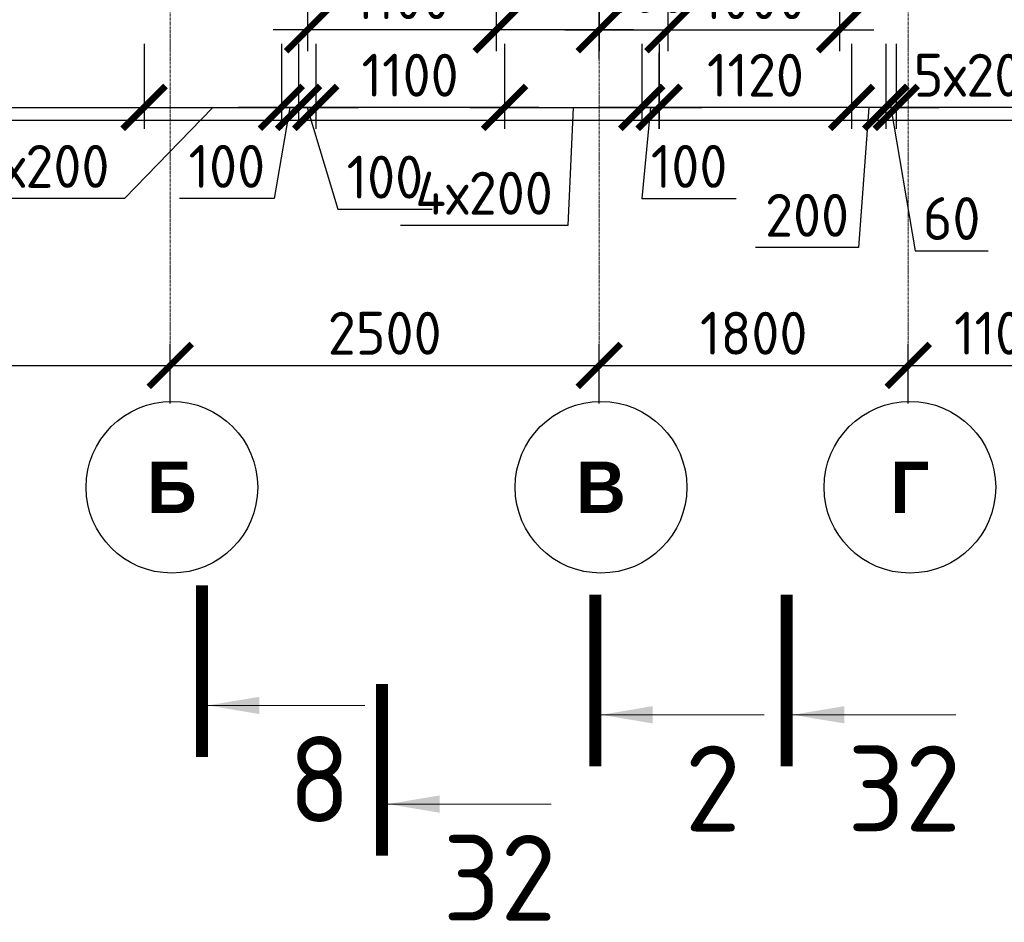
# Model space of a CAD drawing. Header units: millimetres. Extents: x 376598 to 1249954, y -318491 to -22134.
# Tile 138 of 256: x 586600 to 592337, y -124567 to -119308. Entities that reach past the tile are written whole.
import ezdxf

# ---------------------------------------------------------------- set-up
doc = ezdxf.new("R2010")
doc.units = ezdxf.units.MM
doc.linetypes.add('______5', pattern=[1100, 800, -100, 100, -100])
doc.linetypes.add('осевая', pattern=[50.8, 31.75, -6.35, 6.35, -6.35])
for name, color, linetype, lineweight in [('Оси', 40, '______5', 18), ('РАЗМЕРЫ', 1, 'Continuous', 9), ('Узлы', 7, 'Continuous', 0)]:
    doc.layers.add(name, color=color, linetype=linetype, lineweight=lineweight)
doc.layers.add('Размеры _поперечного армирования', color=7, linetype='Continuous')
doc.styles.add('Century Gothic', font='GOTHIC.TTF')
doc.styles.add('GOST-2.304_Type-B', font='GOST_Common.ttf')
doc.dimstyles.new('СПДС', dxfattribs={"dimscale": 100, "dimtxt": 2.5, "dimasz": 2.5, "dimexe": 1.25, "dimexo": 0, "dimtad": 1, "dimdec": 0, "dimtxsty": 'GOST-2.304_Type-B', "dimblk": 'ARCHTICK', "dimcen": 2.5, "dimdle": 2, "dimadec": 0, "dimazin": 2, "dimtfac": 0.75, "dimtdec": 0, "dimtmove": 1, "dimatfit": 3, "dimfxl": 1, "dimtolj": 1, "dimarcsym": 1})

# ---------------------------------------------------------------- blocks, each defined once
blk = doc.blocks.new('NSY101')
at = {"color": 0, "linetype": 'ByBlock', "lineweight": -2}
blk.add_circle((0, 0), 50, dxfattribs=at)
blk = doc.blocks.new('_ArchTick')
at = {"color": 0, "linetype": 'ByBlock', "const_width": 0.15}
blk.add_lwpolyline([(-0.5, -0.5), (0.5, 0.5)], dxfattribs=at)
blk = doc.blocks.new('*D90')
at = {"layer": 'DEFPOINTS', "color": 0, "lineweight": 0, "transparency": 16777216}
for p in [(587476.9, -121322.5), (587476.9, -121322.5), (582576.9, -121505.8)]:
    blk.add_point(p, dxfattribs=at)
at = {"layer": 'РАЗМЕРЫ', "color": 0, "lineweight": -2, "transparency": 16777216}
for p, q in [((582576.9, -121505.8), (582576.9, -121197.5)), ((587476.9, -121322.5), (587476.9, -121197.5)), ((582376.9, -121322.5), (587676.9, -121322.5))]:
    blk.add_line(p, q, dxfattribs=at)
at = {"layer": 'РАЗМЕРЫ', "color": 0, "lineweight": -2, "transparency": 16777216, "xscale": 250, "yscale": 250, "zscale": 250, "rotation": 180}
blk.add_blockref('_ArchTick', (582576.9, -121322.5), dxfattribs=at)
at = {"layer": 'РАЗМЕРЫ', "color": 0, "lineweight": -2, "transparency": 16777216, "xscale": 250, "yscale": 250, "zscale": 250}
blk.add_blockref('_ArchTick', (587476.9, -121322.5), dxfattribs=at)
at = {"layer": 'РАЗМЕРЫ', "color": 0, "lineweight": 0, "transparency": 16777216, "insert": (585026.9, -121135), "char_height": 250, "attachment_point": 5, "style": 'GOST-2.304_Type-B'}
blk.add_mtext('\\A1;4900', dxfattribs=at)
blk = doc.blocks.new('*D91')
at = {"layer": 'DEFPOINTS', "color": 0, "lineweight": 0, "transparency": 16777216}
for p in [(589976.9, -121322.5), (587476.9, -121543.5), (589976.9, -121543.5)]:
    blk.add_point(p, dxfattribs=at)
at = {"layer": 'РАЗМЕРЫ', "color": 0, "lineweight": -2, "transparency": 16777216}
for p, q in [((587476.9, -121543.5), (587476.9, -121197.5)), ((589976.9, -121543.5), (589976.9, -121197.5)), ((587276.9, -121322.5), (590176.9, -121322.5))]:
    blk.add_line(p, q, dxfattribs=at)
at = {"layer": 'РАЗМЕРЫ', "color": 0, "lineweight": -2, "transparency": 16777216, "xscale": 250, "yscale": 250, "zscale": 250, "rotation": 180}
blk.add_blockref('_ArchTick', (587476.9, -121322.5), dxfattribs=at)
at = {"layer": 'РАЗМЕРЫ', "color": 0, "lineweight": -2, "transparency": 16777216, "xscale": 250, "yscale": 250, "zscale": 250}
blk.add_blockref('_ArchTick', (589976.9, -121322.5), dxfattribs=at)
at = {"layer": 'РАЗМЕРЫ', "color": 0, "lineweight": 0, "transparency": 16777216, "insert": (588726.9, -121135), "char_height": 250, "attachment_point": 5, "style": 'GOST-2.304_Type-B'}
blk.add_mtext('\\A1;2500', dxfattribs=at)
blk = doc.blocks.new('*D92')
at = {"layer": 'DEFPOINTS', "color": 0, "lineweight": 0, "transparency": 16777216}
for p in [(591776.9, -121322.5), (589976.9, -121543.5), (591776.9, -121543.5)]:
    blk.add_point(p, dxfattribs=at)
at = {"layer": 'РАЗМЕРЫ', "color": 0, "lineweight": -2, "transparency": 16777216}
for p, q in [((589976.9, -121543.5), (589976.9, -121197.5)), ((591776.9, -121543.5), (591776.9, -121197.5)), ((589776.9, -121322.5), (591976.9, -121322.5))]:
    blk.add_line(p, q, dxfattribs=at)
at = {"layer": 'РАЗМЕРЫ', "color": 0, "lineweight": -2, "transparency": 16777216, "xscale": 250, "yscale": 250, "zscale": 250, "rotation": 180}
blk.add_blockref('_ArchTick', (589976.9, -121322.5), dxfattribs=at)
at = {"layer": 'РАЗМЕРЫ', "color": 0, "lineweight": -2, "transparency": 16777216, "xscale": 250, "yscale": 250, "zscale": 250}
blk.add_blockref('_ArchTick', (591776.9, -121322.5), dxfattribs=at)
at = {"layer": 'РАЗМЕРЫ', "color": 0, "lineweight": 0, "transparency": 16777216, "insert": (590876.9, -121135), "char_height": 250, "attachment_point": 5, "style": 'GOST-2.304_Type-B'}
blk.add_mtext('\\A1;1800', dxfattribs=at)
blk = doc.blocks.new('*D93')
at = {"layer": 'DEFPOINTS', "color": 0, "lineweight": 0, "transparency": 16777216}
for p in [(592876.9, -121322.5), (591776.9, -121543.5), (592876.9, -121543.5)]:
    blk.add_point(p, dxfattribs=at)
at = {"layer": 'РАЗМЕРЫ', "color": 0, "lineweight": -2, "transparency": 16777216}
for p, q in [((591776.9, -121543.5), (591776.9, -121197.5)), ((592876.9, -121543.5), (592876.9, -121197.5)), ((591576.9, -121322.5), (593076.9, -121322.5))]:
    blk.add_line(p, q, dxfattribs=at)
at = {"layer": 'РАЗМЕРЫ', "color": 0, "lineweight": -2, "transparency": 16777216, "xscale": 250, "yscale": 250, "zscale": 250, "rotation": 180}
blk.add_blockref('_ArchTick', (591776.9, -121322.5), dxfattribs=at)
at = {"layer": 'РАЗМЕРЫ', "color": 0, "lineweight": -2, "transparency": 16777216, "xscale": 250, "yscale": 250, "zscale": 250}
blk.add_blockref('_ArchTick', (592876.9, -121322.5), dxfattribs=at)
at = {"layer": 'РАЗМЕРЫ', "color": 0, "lineweight": 0, "transparency": 16777216, "insert": (592326.9, -121135), "char_height": 250, "attachment_point": 5, "style": 'GOST-2.304_Type-B'}
blk.add_mtext('\\A1;1100', dxfattribs=at)
blk = doc.blocks.new('*D678')
at = {"layer": 'DEFPOINTS', "color": 0, "lineweight": 0, "transparency": 16777216}
for p in [(591646.7, -119449.5, -720), (591707, -119449.5, -720), (591646.7, -119819.1)]:
    blk.add_point(p, dxfattribs=at)
at = {"layer": 'РАЗМЕРЫ', "color": 0, "lineweight": -2, "transparency": 16777216}
for p, q in [((591646.7, -119449.5), (591646.7, -119944.1)), ((591707, -119449.5), (591707, -119944.1)), ((591646.7, -119819.1), (591396.7, -119819.1)), ((591707, -119819.1), (591646.7, -119819.1)), ((591707, -119819.1), (591646.7, -119819.1)), ((591676.8, -119819.1), (591817.6, -120654.3)), ((591707, -119819.1), (591957, -119819.1)), ((591817.6, -120654.3), (592242.6, -120654.3))]:
    blk.add_line(p, q, dxfattribs=at)
at = {"layer": 'РАЗМЕРЫ', "color": 0, "lineweight": -2, "transparency": 16777216, "xscale": 250, "yscale": 250, "zscale": 250}
blk.add_blockref('_ArchTick', (591646.7, -119819.1), dxfattribs=at)
at = {"layer": 'РАЗМЕРЫ', "color": 0, "lineweight": -2, "transparency": 16777216, "xscale": 250, "yscale": 250, "zscale": 250, "rotation": 180}
blk.add_blockref('_ArchTick', (591707, -119819.1), dxfattribs=at)
at = {"layer": 'РАЗМЕРЫ', "color": 0, "lineweight": 0, "transparency": 16777216, "insert": (592030.1, -120466.8), "char_height": 250, "attachment_point": 5, "style": 'GOST-2.304_Type-B'}
blk.add_mtext('\\A1;60', dxfattribs=at)
blk = doc.blocks.new('*D679')
at = {"layer": 'DEFPOINTS', "color": 0, "lineweight": 0, "transparency": 16777216}
for p in [(591447, -119449.5, -720), (591646.7, -119449.5, -720), (591447, -119819.1)]:
    blk.add_point(p, dxfattribs=at)
at = {"layer": 'РАЗМЕРЫ', "color": 0, "lineweight": -2, "transparency": 16777216}
for p, q in [((591447, -119449.5), (591447, -119944.1)), ((591646.7, -119449.5), (591646.7, -119944.1)), ((591846.7, -119819.1), (591247, -119819.1)), ((591546.8, -119819.1), (591487.9, -120635.6)), ((591487.9, -120635.6), (590887.9, -120635.6))]:
    blk.add_line(p, q, dxfattribs=at)
at = {"layer": 'РАЗМЕРЫ', "color": 0, "lineweight": -2, "transparency": 16777216, "xscale": 250, "yscale": 250, "zscale": 250, "rotation": 180}
blk.add_blockref('_ArchTick', (591447, -119819.1), dxfattribs=at)
at = {"layer": 'РАЗМЕРЫ', "color": 0, "lineweight": -2, "transparency": 16777216, "xscale": 250, "yscale": 250, "zscale": 250}
blk.add_blockref('_ArchTick', (591646.7, -119819.1), dxfattribs=at)
at = {"layer": 'РАЗМЕРЫ', "color": 0, "lineweight": 0, "transparency": 16777216, "insert": (591187.9, -120448.1), "char_height": 250, "attachment_point": 5, "style": 'GOST-2.304_Type-B'}
blk.add_mtext('\\A1;200', dxfattribs=at)
blk = doc.blocks.new('*D680')
at = {"layer": 'DEFPOINTS', "color": 0, "lineweight": 0, "transparency": 16777216}
for p in [(590327, -119449.5, -720), (591447, -119449.5, -720), (590327, -119819.1)]:
    blk.add_point(p, dxfattribs=at)
at = {"layer": 'РАЗМЕРЫ', "color": 0, "lineweight": -2, "transparency": 16777216}
for p, q in [((590327, -119449.5), (590327, -119944.1)), ((591447, -119449.5), (591447, -119944.1)), ((591647, -119819.1), (590127, -119819.1))]:
    blk.add_line(p, q, dxfattribs=at)
at = {"layer": 'РАЗМЕРЫ', "color": 0, "lineweight": -2, "transparency": 16777216, "xscale": 250, "yscale": 250, "zscale": 250, "rotation": 180}
blk.add_blockref('_ArchTick', (590327, -119819.1), dxfattribs=at)
at = {"layer": 'РАЗМЕРЫ', "color": 0, "lineweight": -2, "transparency": 16777216, "xscale": 250, "yscale": 250, "zscale": 250}
blk.add_blockref('_ArchTick', (591447, -119819.1), dxfattribs=at)
at = {"layer": 'РАЗМЕРЫ', "color": 0, "lineweight": 0, "transparency": 16777216, "insert": (590887, -119631.6), "char_height": 250, "attachment_point": 5, "style": 'GOST-2.304_Type-B'}
blk.add_mtext('\\A1;1120', dxfattribs=at)
blk = doc.blocks.new('*D681')
at = {"layer": 'DEFPOINTS', "color": 0, "lineweight": 0, "transparency": 16777216}
for p in [(588325, -119449.5, -720), (589424.9, -119449.5), (588325, -119819.1)]:
    blk.add_point(p, dxfattribs=at)
at = {"layer": 'РАЗМЕРЫ', "color": 0, "lineweight": -2, "transparency": 16777216}
for p, q in [((588325, -119449.5), (588325, -119944.1)), ((589424.9, -119449.5), (589424.9, -119944.1)), ((589624.9, -119819.1), (588125, -119819.1))]:
    blk.add_line(p, q, dxfattribs=at)
at = {"layer": 'РАЗМЕРЫ', "color": 0, "lineweight": -2, "transparency": 16777216, "xscale": 250, "yscale": 250, "zscale": 250, "rotation": 180}
blk.add_blockref('_ArchTick', (588325, -119819.1), dxfattribs=at)
at = {"layer": 'РАЗМЕРЫ', "color": 0, "lineweight": -2, "transparency": 16777216, "xscale": 250, "yscale": 250, "zscale": 250}
blk.add_blockref('_ArchTick', (589424.9, -119819.1), dxfattribs=at)
at = {"layer": 'РАЗМЕРЫ', "color": 0, "lineweight": 0, "transparency": 16777216, "insert": (588875, -119631.6), "char_height": 250, "attachment_point": 5, "style": 'GOST-2.304_Type-B'}
blk.add_mtext('\\A1;1100', dxfattribs=at)
blk = doc.blocks.new('*D674')
at = {"layer": 'DEFPOINTS', "color": 0, "lineweight": 0, "transparency": 16777216}
for p in [(591707, -119519.2), (592707, -119519.2), (591707, -119819.1)]:
    blk.add_point(p, dxfattribs=at)
at = {"layer": 'РАЗМЕРЫ', "color": 0, "lineweight": -2, "transparency": 16777216}
for p, q in [((591707, -119519.2), (591707, -119944.1)), ((592707, -119519.2), (592707, -119944.1)), ((592907, -119819.1), (591507, -119819.1))]:
    blk.add_line(p, q, dxfattribs=at)
at = {"layer": 'РАЗМЕРЫ', "color": 0, "lineweight": -2, "transparency": 16777216, "xscale": 250, "yscale": 250, "zscale": 250, "rotation": 180}
blk.add_blockref('_ArchTick', (591707, -119819.1), dxfattribs=at)
at = {"layer": 'РАЗМЕРЫ', "color": 0, "lineweight": -2, "transparency": 16777216, "xscale": 250, "yscale": 250, "zscale": 250}
blk.add_blockref('_ArchTick', (592707, -119819.1), dxfattribs=at)
at = {"layer": 'РАЗМЕРЫ', "color": 0, "lineweight": 0, "transparency": 16777216, "insert": (592207, -119631.6), "char_height": 250, "attachment_point": 5, "style": 'GOST-2.304_Type-B'}
blk.add_mtext('\\A1;5х200', dxfattribs=at)
blk = doc.blocks.new('*D689')
at = {"layer": 'DEFPOINTS', "color": 0, "lineweight": 0, "transparency": 16777216}
for p in [(583525, -119449.5, -720), (587324.8, -119449.5), (587324.8, -119819.1)]:
    blk.add_point(p, dxfattribs=at)
at = {"layer": 'РАЗМЕРЫ', "color": 0, "lineweight": -2, "transparency": 16777216}
for p, q in [((583525, -119449.5), (583525, -119944.1)), ((587324.8, -119449.5), (587324.8, -119944.1)), ((583325, -119819.1), (587524.8, -119819.1))]:
    blk.add_line(p, q, dxfattribs=at)
at = {"layer": 'РАЗМЕРЫ', "color": 0, "lineweight": -2, "transparency": 16777216, "xscale": 250, "yscale": 250, "zscale": 250, "rotation": 180}
blk.add_blockref('_ArchTick', (583525, -119819.1), dxfattribs=at)
at = {"layer": 'РАЗМЕРЫ', "color": 0, "lineweight": -2, "transparency": 16777216, "xscale": 250, "yscale": 250, "zscale": 250}
blk.add_blockref('_ArchTick', (587324.8, -119819.1), dxfattribs=at)
at = {"layer": 'РАЗМЕРЫ', "color": 0, "lineweight": 0, "transparency": 16777216, "insert": (585424.9, -119631.6), "char_height": 250, "attachment_point": 5, "style": 'GOST-2.304_Type-B'}
blk.add_mtext('\\A1;19х200', dxfattribs=at)
blk = doc.blocks.new('*D690')
at = {"layer": 'DEFPOINTS', "color": 0, "lineweight": 0, "transparency": 16777216}
for p in [(587324.8, -119449.5), (588124.8, -119449.5), (588124.8, -119819.1)]:
    blk.add_point(p, dxfattribs=at)
at = {"layer": 'РАЗМЕРЫ', "color": 0, "lineweight": -2, "transparency": 16777216}
for p, q in [((587324.8, -119449.5), (587324.8, -119944.1)), ((588124.8, -119449.5), (588124.8, -119944.1)), ((587124.8, -119819.1), (588324.8, -119819.1)), ((587724.8, -119819.1), (587209.9, -120350.4)), ((587209.9, -120350.4), (586234.9, -120350.4))]:
    blk.add_line(p, q, dxfattribs=at)
at = {"layer": 'РАЗМЕРЫ', "color": 0, "lineweight": -2, "transparency": 16777216, "xscale": 250, "yscale": 250, "zscale": 250, "rotation": 180}
blk.add_blockref('_ArchTick', (587324.8, -119819.1), dxfattribs=at)
at = {"layer": 'РАЗМЕРЫ', "color": 0, "lineweight": -2, "transparency": 16777216, "xscale": 250, "yscale": 250, "zscale": 250}
blk.add_blockref('_ArchTick', (588124.8, -119819.1), dxfattribs=at)
at = {"layer": 'РАЗМЕРЫ', "color": 0, "lineweight": 0, "transparency": 16777216, "insert": (586722.4, -120162.9), "char_height": 250, "attachment_point": 5, "style": 'GOST-2.304_Type-B'}
blk.add_mtext('\\A1;4х200', dxfattribs=at)
blk = doc.blocks.new('*D691')
at = {"layer": 'DEFPOINTS', "color": 0, "lineweight": 0, "transparency": 16777216}
for p in [(588224.8, -119449.5), (588325, -119499.8), (588325, -119819.1)]:
    blk.add_point(p, dxfattribs=at)
at = {"layer": 'РАЗМЕРЫ', "color": 0, "lineweight": -2, "transparency": 16777216}
for p, q in [((588224.8, -119449.5), (588224.8, -119944.1)), ((588325, -119499.8), (588325, -119944.1)), ((588224.8, -119819.1), (587974.8, -119819.1)), ((588224.8, -119819.1), (588325, -119819.1)), ((588224.8, -119819.1), (588325, -119819.1)), ((588274.9, -119819.1), (588453, -120412.9)), ((588325, -119819.1), (588575, -119819.1)), ((588453, -120412.9), (589003, -120412.9))]:
    blk.add_line(p, q, dxfattribs=at)
at = {"layer": 'РАЗМЕРЫ', "color": 0, "lineweight": -2, "transparency": 16777216, "xscale": 250, "yscale": 250, "zscale": 250}
blk.add_blockref('_ArchTick', (588224.8, -119819.1), dxfattribs=at)
at = {"layer": 'РАЗМЕРЫ', "color": 0, "lineweight": -2, "transparency": 16777216, "xscale": 250, "yscale": 250, "zscale": 250, "rotation": 180}
blk.add_blockref('_ArchTick', (588325, -119819.1), dxfattribs=at)
at = {"layer": 'РАЗМЕРЫ', "color": 0, "lineweight": 0, "transparency": 16777216, "insert": (588728, -120225.4), "char_height": 250, "attachment_point": 5, "style": 'GOST-2.304_Type-B'}
blk.add_mtext('\\A1;100', dxfattribs=at)
blk = doc.blocks.new('*D666')
at = {"layer": 'DEFPOINTS', "color": 0, "lineweight": 0, "transparency": 16777216}
for p in [(588124.8, -119449.5), (588224.8, -119570.3), (588224.8, -119819.1)]:
    blk.add_point(p, dxfattribs=at)
at = {"layer": 'РАЗМЕРЫ', "color": 0, "lineweight": -2, "transparency": 16777216}
for p, q in [((588124.8, -119449.5), (588124.8, -119944.1)), ((588224.8, -119570.3), (588224.8, -119944.1)), ((588124.8, -119819.1), (587874.8, -119819.1)), ((588174.8, -119819.1), (588082.2, -120350.4)), ((588124.8, -119819.1), (588224.8, -119819.1)), ((588124.8, -119819.1), (588224.8, -119819.1)), ((588224.8, -119819.1), (588474.8, -119819.1)), ((588082.2, -120350.4), (587532.2, -120350.4))]:
    blk.add_line(p, q, dxfattribs=at)
at = {"layer": 'РАЗМЕРЫ', "color": 0, "lineweight": -2, "transparency": 16777216, "xscale": 250, "yscale": 250, "zscale": 250}
blk.add_blockref('_ArchTick', (588124.8, -119819.1), dxfattribs=at)
at = {"layer": 'РАЗМЕРЫ', "color": 0, "lineweight": -2, "transparency": 16777216, "xscale": 250, "yscale": 250, "zscale": 250, "rotation": 180}
blk.add_blockref('_ArchTick', (588224.8, -119819.1), dxfattribs=at)
at = {"layer": 'РАЗМЕРЫ', "color": 0, "lineweight": 0, "transparency": 16777216, "insert": (587807.2, -120162.9), "char_height": 250, "attachment_point": 5, "style": 'GOST-2.304_Type-B'}
blk.add_mtext('\\A1;100', dxfattribs=at)
blk = doc.blocks.new('*D667')
at = {"layer": 'DEFPOINTS', "color": 0, "lineweight": 0, "transparency": 16777216}
for p in [(589424.9, -119449.5), (590224.9, -119449.5), (590224.9, -119819.1)]:
    blk.add_point(p, dxfattribs=at)
at = {"layer": 'РАЗМЕРЫ', "color": 0, "lineweight": -2, "transparency": 16777216}
for p, q in [((589424.9, -119449.5), (589424.9, -119944.1)), ((590224.9, -119449.5), (590224.9, -119944.1)), ((589224.9, -119819.1), (590424.9, -119819.1)), ((589824.9, -119819.1), (589793.1, -120506.7)), ((589793.1, -120506.7), (588818.1, -120506.7))]:
    blk.add_line(p, q, dxfattribs=at)
at = {"layer": 'РАЗМЕРЫ', "color": 0, "lineweight": -2, "transparency": 16777216, "xscale": 250, "yscale": 250, "zscale": 250, "rotation": 180}
blk.add_blockref('_ArchTick', (589424.9, -119819.1), dxfattribs=at)
at = {"layer": 'РАЗМЕРЫ', "color": 0, "lineweight": -2, "transparency": 16777216, "xscale": 250, "yscale": 250, "zscale": 250}
blk.add_blockref('_ArchTick', (590224.9, -119819.1), dxfattribs=at)
at = {"layer": 'РАЗМЕРЫ', "color": 0, "lineweight": 0, "transparency": 16777216, "insert": (589305.6, -120319.2), "char_height": 250, "attachment_point": 5, "style": 'GOST-2.304_Type-B'}
blk.add_mtext('\\A1;4х200', dxfattribs=at)
blk = doc.blocks.new('*D668')
at = {"layer": 'DEFPOINTS', "color": 0, "lineweight": 0, "transparency": 16777216}
for p in [(590224.9, -119449.5), (590325, -119501), (590325, -119819.1)]:
    blk.add_point(p, dxfattribs=at)
at = {"layer": 'РАЗМЕРЫ', "color": 0, "lineweight": -2, "transparency": 16777216}
for p, q in [((590224.9, -119449.5), (590224.9, -119944.1)), ((590325, -119501), (590325, -119944.1)), ((590224.9, -119819.1), (589974.9, -119819.1)), ((590224.9, -119819.1), (590325, -119819.1)), ((590224.9, -119819.1), (590325, -119819.1)), ((590275, -119819.1), (590225.5, -120350.4)), ((590325, -119819.1), (590575, -119819.1)), ((590225.5, -120350.4), (590775.5, -120350.4))]:
    blk.add_line(p, q, dxfattribs=at)
at = {"layer": 'РАЗМЕРЫ', "color": 0, "lineweight": -2, "transparency": 16777216, "xscale": 250, "yscale": 250, "zscale": 250}
blk.add_blockref('_ArchTick', (590224.9, -119819.1), dxfattribs=at)
at = {"layer": 'РАЗМЕРЫ', "color": 0, "lineweight": -2, "transparency": 16777216, "xscale": 250, "yscale": 250, "zscale": 250, "rotation": 180}
blk.add_blockref('_ArchTick', (590325, -119819.1), dxfattribs=at)
at = {"layer": 'РАЗМЕРЫ', "color": 0, "lineweight": 0, "transparency": 16777216, "insert": (590500.5, -120162.9), "char_height": 250, "attachment_point": 5, "style": 'GOST-2.304_Type-B'}
blk.add_mtext('\\A1;100', dxfattribs=at)
blk = doc.blocks.new('*D808')
at = {"layer": 'DEFPOINTS', "color": 0, "lineweight": 0, "transparency": 16777216}
for p in [(589376.9, -118994.8), (589376.9, -119367.4), (589976.9, -119538.3)]:
    blk.add_point(p, dxfattribs=at)
at = {"layer": 'Размеры _поперечного армирования', "color": 0, "lineweight": -2, "transparency": 16777216}
for p, q in [((589376.9, -118994.8), (589376.9, -119492.4)), ((589976.9, -119538.3), (589976.9, -119242.4)), ((590176.9, -119367.4), (589176.9, -119367.4))]:
    blk.add_line(p, q, dxfattribs=at)
at = {"layer": 'Размеры _поперечного армирования', "color": 0, "lineweight": -2, "transparency": 16777216, "xscale": 250, "yscale": 250, "zscale": 250, "rotation": 180}
blk.add_blockref('_ArchTick', (589376.9, -119367.4), dxfattribs=at)
at = {"layer": 'Размеры _поперечного армирования', "color": 0, "lineweight": -2, "transparency": 16777216, "xscale": 250, "yscale": 250, "zscale": 250}
blk.add_blockref('_ArchTick', (589976.9, -119367.4), dxfattribs=at)
at = {"layer": 'Размеры _поперечного армирования', "color": 0, "transparency": 16777216, "insert": (589699.9, -119121.6), "char_height": 250, "attachment_point": 5, "style": 'GOST-2.304_Type-B'}
blk.add_mtext('\\A1;600', dxfattribs=at)
blk = doc.blocks.new('*D809')
at = {"layer": 'DEFPOINTS', "color": 0, "lineweight": 0, "transparency": 16777216}
for p in [(588276.9, -118994.8), (589376.9, -119099.1), (588276.9, -119367.4)]:
    blk.add_point(p, dxfattribs=at)
at = {"layer": 'Размеры _поперечного армирования', "color": 0, "lineweight": -2, "transparency": 16777216}
for p, q in [((588276.9, -118994.8), (588276.9, -119492.4)), ((589376.9, -119099.1), (589376.9, -119492.4)), ((589576.9, -119367.4), (588076.9, -119367.4))]:
    blk.add_line(p, q, dxfattribs=at)
at = {"layer": 'Размеры _поперечного армирования', "color": 0, "lineweight": -2, "transparency": 16777216, "xscale": 250, "yscale": 250, "zscale": 250, "rotation": 180}
blk.add_blockref('_ArchTick', (588276.9, -119367.4), dxfattribs=at)
at = {"layer": 'Размеры _поперечного армирования', "color": 0, "lineweight": -2, "transparency": 16777216, "xscale": 250, "yscale": 250, "zscale": 250}
blk.add_blockref('_ArchTick', (589376.9, -119367.4), dxfattribs=at)
at = {"layer": 'Размеры _поперечного армирования', "color": 0, "transparency": 16777216, "insert": (588826.9, -119179.9), "char_height": 250, "attachment_point": 5, "style": 'GOST-2.304_Type-B'}
blk.add_mtext('\\A1;1100', dxfattribs=at)
blk = doc.blocks.new('*D810')
at = {"layer": 'DEFPOINTS', "color": 0, "lineweight": 0, "transparency": 16777216}
for p in [(590376.9, -118994.8), (589976.9, -119117.4), (590376.9, -119367.4)]:
    blk.add_point(p, dxfattribs=at)
at = {"layer": 'Размеры _поперечного армирования', "color": 0, "lineweight": -2, "transparency": 16777216}
for p, q in [((590376.9, -118994.8), (590376.9, -119492.4)), ((589976.9, -119117.4), (589976.9, -119492.4)), ((589776.9, -119367.4), (590576.9, -119367.4))]:
    blk.add_line(p, q, dxfattribs=at)
at = {"layer": 'Размеры _поперечного армирования', "color": 0, "lineweight": -2, "transparency": 16777216, "xscale": 250, "yscale": 250, "zscale": 250, "rotation": 180}
blk.add_blockref('_ArchTick', (589976.9, -119367.4), dxfattribs=at)
at = {"layer": 'Размеры _поперечного армирования', "color": 0, "lineweight": -2, "transparency": 16777216, "xscale": 250, "yscale": 250, "zscale": 250}
blk.add_blockref('_ArchTick', (590376.9, -119367.4), dxfattribs=at)
at = {"layer": 'Размеры _поперечного армирования', "color": 0, "transparency": 16777216, "insert": (590235.1, -119144.3), "char_height": 250, "attachment_point": 5, "style": 'GOST-2.304_Type-B'}
blk.add_mtext('\\A1;400', dxfattribs=at)
blk = doc.blocks.new('*D811')
at = {"layer": 'DEFPOINTS', "color": 0, "lineweight": 0, "transparency": 16777216}
for p in [(590376.9, -118994.8), (591376.9, -118994.8), (591376.9, -119367.4)]:
    blk.add_point(p, dxfattribs=at)
at = {"layer": 'Размеры _поперечного армирования', "color": 0, "lineweight": -2, "transparency": 16777216}
for p, q in [((590376.9, -118994.8), (590376.9, -119492.4)), ((591376.9, -118994.8), (591376.9, -119492.4)), ((590176.9, -119367.4), (591576.9, -119367.4))]:
    blk.add_line(p, q, dxfattribs=at)
at = {"layer": 'Размеры _поперечного армирования', "color": 0, "lineweight": -2, "transparency": 16777216, "xscale": 250, "yscale": 250, "zscale": 250, "rotation": 180}
blk.add_blockref('_ArchTick', (590376.9, -119367.4), dxfattribs=at)
at = {"layer": 'Размеры _поперечного армирования', "color": 0, "lineweight": -2, "transparency": 16777216, "xscale": 250, "yscale": 250, "zscale": 250}
blk.add_blockref('_ArchTick', (591376.9, -119367.4), dxfattribs=at)
at = {"layer": 'Размеры _поперечного армирования', "color": 0, "transparency": 16777216, "insert": (590876.9, -119179.9), "char_height": 250, "attachment_point": 5, "style": 'GOST-2.304_Type-B'}
blk.add_mtext('\\A1;1000', dxfattribs=at)

msp = doc.modelspace()

# ---------------------------------------------------------------- linework, layer by layer
at = {"color": 7, "linetype": 'Continuous', "lineweight": 25, "transparency": 33554687}
msp.add_line((603326.9, -119894.8), (580280.2, -119894.8), dxfattribs=at)
at = {"layer": 'Оси', "color": 16, "linetype": 'осевая', "lineweight": 0, "ltscale": 0.5, "transparency": 33554687}
for p, q in [((587476.9, -115614.2), (587476.9, -121438.9)), ((589976.9, -115614.2), (589976.9, -121438.9)), ((591776.9, -115614.2), (591776.9, -121438.9))]:
    msp.add_line(p, q, dxfattribs=at)
at = {"layer": 'Узлы', "color": 1, "linetype": 'Continuous', "lineweight": 0}
for p, q in [((587661.4, -123303.7, 200), (588611.4, -123303.7, 200)), ((589988.4, -123358.3, 400), (590938.4, -123358.3, 400)), ((591104, -123358.3, 400), (592054, -123358.3, 400)), ((588745.9, -123878.5, 400), (589695.9, -123878.5, 400))]:
    msp.add_line(p, q, dxfattribs=at)
at = {"layer": 'Узлы', "color": 1, "linetype": 'Continuous', "lineweight": 0, "const_width": 70}
for points, elevation in [([(587661.4, -123603.7), (587661.4, -122603.7)], 200), ([(589953.4, -123658.3), (589953.4, -122658.3)], 400), ([(591069, -123658.3), (591069, -122658.3)], 400), ([(588710.9, -124178.5), (588710.9, -123178.5)], 400)]:
    msp.add_lwpolyline(points, dxfattribs=dict(at, elevation=elevation))
at = {"layer": 'Узлы', "color": 1, "linetype": 'Continuous', "lineweight": 0}
for points in [[(587696.4, -123303.7, 200), (587996.9, -123354, 200), (587996.9, -123253.5, 200)], [(589988.4, -123358.3, 400), (590288.9, -123408.6, 400), (590288.9, -123308, 400)], [(591104, -123358.3, 400), (591404.5, -123408.6, 400), (591404.5, -123308, 400)], [(588745.9, -123878.5, 400), (589046.3, -123928.8, 400), (589046.3, -123828.2, 400)]]:
    msp.add_solid(points, dxfattribs=at)

# ---------------------------------------------------------------- block references
at = {"layer": 'Оси', "color": 16, "linetype": 'Continuous', "lineweight": 25, "transparency": 33554687, "xscale": 9.999999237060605, "yscale": 9.999999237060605, "zscale": 9.999999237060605, "rotation": 270}
for p in [(587487, -122032.6), (589987, -122032.6), (591787, -122032.6)]:
    msp.add_blockref('NSY101', p, dxfattribs=at)

# ---------------------------------------------------------------- texts
at = {"layer": 'Оси', "color": 16, "linetype": 'Continuous', "lineweight": 25, "transparency": 33554687, "char_height": 300, "attachment_point": 5, "style": 'Century Gothic'}
for s, insert, width in [('\\A1;{\\fCentury Gothic|i0|b1;\\H300.000000;\\W1.000000;\\C16;Б}\\P', (587487, -122032.6), 390), ('\\A1;{\\fCentury Gothic|i0|b1;\\H300.000000;\\W1.000000;\\C16;В}\\P', (589987, -122032.6), 390), ('\\A1;{\\fCentury Gothic|i0|b1;\\H300.000000;\\W1.000000;\\C16;Г}\\P', (591787, -122032.6), 345)]:
    msp.add_mtext(s, dxfattribs=dict(at, insert=insert, width=width))
at = {"layer": 'Узлы', "color": 1, "linetype": 'Continuous', "lineweight": 0, "char_height": 500, "attachment_point": 5, "style": 'GOST-2.304_Type-B'}
for s, insert in [('8', (588346.4, -123733.7, 200)), ('2', (590638.4, -123788.3, 400)), ('32', (591754, -123788.3, 400)), ('32', (589395.9, -124308.5, 400))]:
    msp.add_mtext_dynamic_manual_height_columns(s, width=723.88, gutter_width=25, heights=[0], dxfattribs=dict(at, insert=insert))

# ---------------------------------------------------------------- dimensions: what is measured, and where the dimension line sits
at = {"layer": 'РАЗМЕРЫ', "color": 1, "lineweight": 0}
for base, p1, p2, text, picture, middle in [((587324.8, -119819.1), (583525, -119449.5, -720), (587324.8, -119449.5), '19х200', '*D689', (585424.9, -119631.6)), ((591707, -119819.1), (592707, -119519.2), (591707, -119519.2), '5х200', '*D674', (592207, -119631.6))]:
    dim = msp.add_linear_dim(base=base, p1=p1, p2=p2, text=text, dimstyle='СПДС', dxfattribs=at)
    dim.commit()
    dim.dimension.update_dxf_attribs({"geometry": picture, "text_midpoint": middle})
for base, p1, p2, picture, middle in [((588124.8, -119819.1), (587324.8, -119449.5), (588124.8, -119449.5), '*D690', (587147.4, -120350.4)), ((590224.9, -119819.1), (589424.9, -119449.5), (590224.9, -119449.5), '*D667', (589730.6, -120506.7))]:
    dim = msp.add_linear_dim(base=base, p1=p1, p2=p2, text='4х200', dimstyle='СПДС', dxfattribs=at)
    dim.commit()
    dim.dimension.update_dxf_attribs({"geometry": picture, "text_midpoint": middle, "dimtype": 160})
for base, p1, p2, picture, middle in [((588224.8, -119819.1), (588124.8, -119449.5), (588224.8, -119570.3), '*D666', (588019.7, -120350.4)), ((590325, -119819.1), (590224.9, -119449.5), (590325, -119501), '*D668', (590288, -120350.4)), ((591447, -119819.1), (591646.7, -119449.5, -720), (591447, -119449.5, -720), '*D679', (591425.4, -120635.6)), ((591646.7, -119819.1), (591707, -119449.5, -720), (591646.7, -119449.5, -720), '*D678', (591880.1, -120654.3))]:
    dim = msp.add_linear_dim(base=base, p1=p1, p2=p2, dimstyle='СПДС', dxfattribs=at)
    dim.commit()
    dim.dimension.update_dxf_attribs({"geometry": picture, "text_midpoint": middle, "dimtype": 160})
for base, p1, p2, picture, middle in [((588325, -119819.1), (588224.8, -119449.5), (588325, -119499.8), '*D691', (588515.5, -120225.4)), ((588325, -119819.1), (589424.9, -119449.5), (588325, -119449.5, -720), '*D681', (588875, -119631.6)), ((590327, -119819.1), (591447, -119449.5, -720), (590327, -119449.5, -720), '*D680', (590887, -119631.6)), ((587476.9, -121322.5), (582576.9, -121505.8), (587476.9, -121322.5), '*D90', (585026.9, -121135)), ((589976.9, -121322.5), (587476.9, -121543.5), (589976.9, -121543.5), '*D91', (588726.9, -121135)), ((591776.9, -121322.5), (589976.9, -121543.5), (591776.9, -121543.5), '*D92', (590876.9, -121135)), ((592876.9, -121322.5), (591776.9, -121543.5), (592876.9, -121543.5), '*D93', (592326.9, -121135))]:
    dim = msp.add_linear_dim(base=base, p1=p1, p2=p2, dimstyle='СПДС', dxfattribs=at)
    dim.commit()
    dim.dimension.update_dxf_attribs({"geometry": picture, "text_midpoint": middle})
at = {"layer": 'Размеры _поперечного армирования', "color": 4}
for base, p1, p2, picture, middle in [((589376.9, -119367.4), (589976.9, -119538.3), (589376.9, -118994.8), '*D808', (589699.9, -119309.1)), ((590376.9, -119367.4), (589976.9, -119117.4), (590376.9, -118994.8), '*D810', (590235.1, -119331.8))]:
    dim = msp.add_linear_dim(base=base, p1=p1, p2=p2, dimstyle='СПДС', dxfattribs=at)
    dim.commit()
    dim.dimension.update_dxf_attribs({"geometry": picture, "text_midpoint": middle, "dimtype": 160})
for base, p1, p2, picture, middle in [((588276.9, -119367.4), (589376.9, -119099.1), (588276.9, -118994.8), '*D809', (588826.9, -119179.9)), ((591376.9, -119367.4), (590376.9, -118994.8), (591376.9, -118994.8), '*D811', (590876.9, -119179.9))]:
    dim = msp.add_linear_dim(base=base, p1=p1, p2=p2, dimstyle='СПДС', dxfattribs=at)
    dim.commit()
    dim.dimension.update_dxf_attribs({"geometry": picture, "text_midpoint": middle})

doc.saveas('drawing.dxf')
